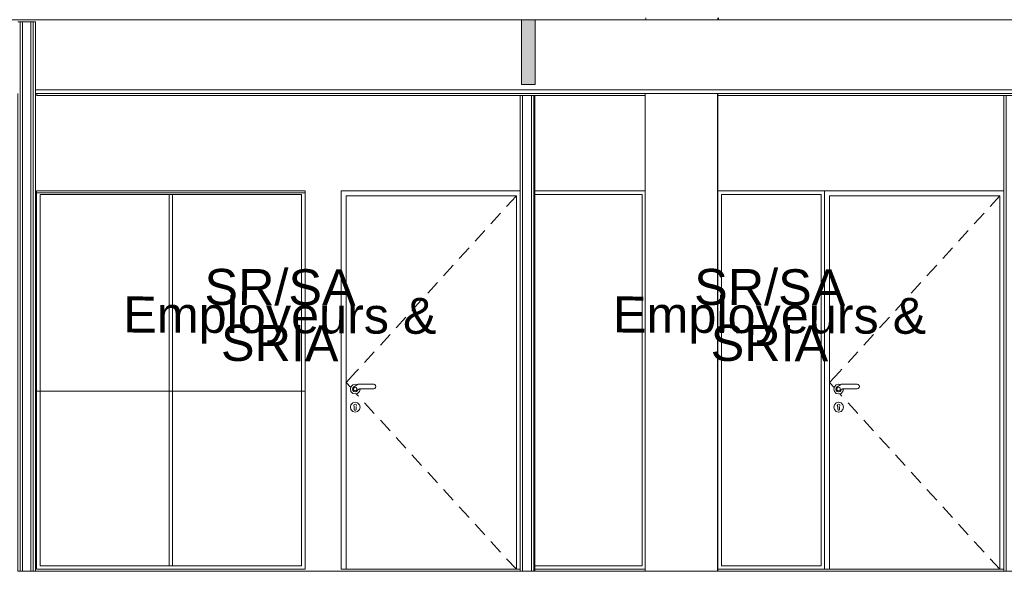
# Model space of a CAD drawing. Header units: millimetres. Extents: x 17009 to 157603, y -19950 to 21829.
# Tile 170 of 208: x 58773 to 64235, y 10219 to 13280. Entities that reach past the tile are written whole.
import ezdxf

# ---------------------------------------------------------------- set-up
doc = ezdxf.new("R2010")
doc.units = ezdxf.units.MM
doc.header["$MEASUREMENT"] = 0
for name, color, linetype in [('01-STR_Poutres_Poteaux.ARCHI', 7, 'Continuous'), ('02-CCO_Montants cloisons démontables.ARCHI', 7, 'Continuous'), ('04-SOE_Cloisons .ARCHI', 7, 'Continuous'), ('04-SOE_Faux Plafond.ARCHI', 7, 'Continuous'), ('05-INF _ ANNOTATIONS.ARCHI', 7, 'Continuous'), ('06-REP _ EQUIP MOBI _ marché.ARCHI', 7, 'Continuous'), ('Portes Archicad', 7, 'Continuous')]:
    doc.layers.add(name, color=color, linetype=linetype)
doc.styles.add('STYLE_GENERE_1', font='arial.ttf')

# ---------------------------------------------------------------- blocks, each defined once
blk = doc.blocks.new('Élément de coupe_155_1')
at = {"layer": '04-SOE_Cloisons .ARCHI', "color": 7, "linetype": 'Continuous', "lineweight": 5}
for p, q in [((58779.1, 10219), (58779.1, 10218.6)), ((60206.4, 10218.6), (60206.4, 10219)), ((60207, 10219), (60207, 10218.6))]:
    blk.add_line(p, q, dxfattribs=at)
blk = doc.blocks.new('Élément de coupe_156_1')
at = {"layer": '01-STR_Poutres_Poteaux.ARCHI', "color": 7, "linetype": 'Continuous', "lineweight": 5}
for p, q in [((62246.8, 13518.6), (62246.8, 13519)), ((62646.8, 13518.6), (62646.8, 13519)), ((62649.3, 13518.6), (62649.3, 13519)), ((62246.8, 13280), (62246.8, 13290)), ((62646.8, 13280), (62646.8, 13290)), ((62649.3, 13280), (62649.3, 13290))]:
    blk.add_line(p, q, dxfattribs=at)
blk = doc.blocks.new('Élément de coupe_177_1')
at = {"layer": '04-SOE_Cloisons .ARCHI', "color": 7, "linetype": 'Continuous', "lineweight": 5}
for p, q in [((60356.4, 12859), (61550.2, 12859)), ((61631.4, 12859), (62243.7, 12859)), ((60356.4, 12319), (60356.4, 11219)), ((60356.4, 10219), (61550.2, 10219)), ((61631.4, 10219), (62243.7, 10219))]:
    blk.add_line(p, q, dxfattribs=at)
blk = doc.blocks.new('Élément de coupe_239_1')
at = {"layer": '04-SOE_Cloisons .ARCHI', "color": 7, "linetype": 'Continuous', "lineweight": 5}
for p, q in [((64232.1, 12859), (64232.1, 10219)), ((64245.1, 12859), (64232.1, 12859)), ((64245.1, 12859), (64245.1, 10219)), ((64294.1, 12859), (64245.1, 12859)), ((64294.1, 12859), (64294.1, 10219)), ((64307.1, 12859), (64294.1, 12859)), ((64313.1, 12859), (64307.1, 12859)), ((64307.1, 12859), (64307.1, 10219)), ((64313.1, 12330), (64313.1, 12859)), ((64245.1, 10219), (64232.1, 10219)), ((64294.1, 10219), (64245.1, 10219)), ((64307.1, 10219), (64294.1, 10219)), ((64313.1, 10219), (64307.1, 10219)), ((64313.1, 10219), (64313.1, 10230))]:
    blk.add_line(p, q, dxfattribs=at)
blk = doc.blocks.new('Élément de coupe_241_1')
at = {"layer": '04-SOE_Cloisons .ARCHI', "color": 7, "linetype": 'Continuous', "lineweight": 5}
for p, q in [((61550.2, 12859), (61550.2, 10219)), ((61563.2, 12859), (61550.2, 12859)), ((61563.2, 12859), (61563.2, 10219)), ((61612.2, 12859), (61563.2, 12859)), ((61612.2, 12859), (61612.2, 10219)), ((61625.2, 12859), (61612.2, 12859)), ((61631.4, 12859), (61625.2, 12859)), ((61625.2, 12859), (61625.2, 10219)), ((61631.4, 10219), (61631.4, 12859)), ((61563.2, 10219), (61550.2, 10219)), ((61612.2, 10219), (61563.2, 10219)), ((61625.2, 10219), (61612.2, 10219)), ((61631.4, 10219), (61625.2, 10219))]:
    blk.add_line(p, q, dxfattribs=at)
blk = doc.blocks.new('Élément de coupe_313_1')
at = {"layer": '04-SOE_Cloisons .ARCHI', "color": 7, "linetype": 'Continuous', "lineweight": 5}
for p, q in [((58776.3, 13269), (58776.3, 10219)), ((58789.3, 13269), (58789.3, 10219)), ((58835.3, 13269), (58835.3, 10219)), ((58848.3, 13269), (58848.3, 10219)), ((58763.3, 12870), (58763.3, 10219)), ((58861.3, 12870), (58861.3, 10219)), ((58861.3, 10219), (58867, 10219))]:
    blk.add_line(p, q, dxfattribs=at)
at = {"layer": '04-SOE_Cloisons .ARCHI', "color": 7, "linetype": 'Continuous', "lineweight": 5, "flags": 128}
blk.add_lwpolyline([(58861.3, 10219), (58848.3, 10219), (58835.3, 10219), (58789.3, 10219), (58776.3, 10219), (58763.3, 10219)], dxfattribs=at)
blk = doc.blocks.new('Élément de coupe_362_1')
at = {"layer": '01-STR_Poutres_Poteaux.ARCHI', "color": 7, "linetype": 'Continuous', "lineweight": 5}
for p, q in [((62246.8, 10218.6), (62246.8, 10219)), ((62646.8, 10218.6), (62646.8, 10219)), ((62649.3, 10218.6), (62649.3, 10219)), ((62246.8, 9980), (62246.8, 9990)), ((62646.8, 9980), (62646.8, 9990)), ((62649.3, 9980), (62649.3, 9990)), ((62649.3, 6930), (62649.3, 9570)), ((62646.8, 6930), (62649.3, 6930))]:
    blk.add_line(p, q, dxfattribs=at)
blk = doc.blocks.new('Élément de coupe_394_1')
at = {"layer": '04-SOE_Cloisons .ARCHI', "color": 7, "linetype": 'Continuous', "lineweight": 5}
for p, q in [((62644.9, 12870), (62644.9, 10219)), ((62644.9, 10219), (62634.9, 10219)), ((62644.9, 10219), (62646.2, 10219))]:
    blk.add_line(p, q, dxfattribs=at)
blk = doc.blocks.new('Élément de coupe_395_1')
at = {"layer": '04-SOE_Cloisons .ARCHI', "color": 7, "linetype": 'Continuous', "lineweight": 5}
for p, q in [((62243.7, 12870), (62243.7, 10219)), ((62243.7, 10219), (62634.9, 10219))]:
    blk.add_line(p, q, dxfattribs=at)
blk = doc.blocks.new('Élément de coupe_487_1')
at = {"layer": '04-SOE_Faux Plafond.ARCHI', "color": 7, "linetype": 'Continuous', "lineweight": 5}
for p, q in [((77255.2, 13280), (47432.8, 13280)), ((77255.2, 12890), (58861.3, 12890)), ((77255.2, 12870), (58861.3, 12870))]:
    blk.add_line(p, q, dxfattribs=at)
at = {"layer": '04-SOE_Faux Plafond.ARCHI', "color": 7, "linetype": 'Continuous', "lineweight": 5, "flags": 128}
for points in [[(58861.3, 13269), (58848.3, 13269), (58835.3, 13269), (58789.3, 13269), (58776.3, 13269), (58763.3, 13269)], [(58861.3, 13269), (58861.3, 12890), (58861.3, 12870)]]:
    blk.add_lwpolyline(points, dxfattribs=at)
blk = doc.blocks.new('Élément de coupe_571_1')
at = {"layer": '04-SOE_Faux Plafond.ARCHI', "color": 252, "linetype": 'Continuous', "lineweight": 5}
for p, q in [((58867.4, 12859), (58867.4, 12870)), ((62646.6, 12859), (62646.6, 12870))]:
    blk.add_line(p, q, dxfattribs=at)
blk = doc.blocks.new('Élément de coupe_687_1')
at = {"layer": '02-CCO_Montants cloisons démontables.ARCHI', "color": 7, "linetype": 'Continuous', "lineweight": 5}
blk.add_line((63218.4, 10250), (63218.4, 12310), dxfattribs=at)
blk = doc.blocks.new('Élément de coupe_689_1')
at = {"layer": '02-CCO_Montants cloisons démontables.ARCHI', "color": 7, "linetype": 'Continuous', "lineweight": 5}
blk.add_line((62225.7, 10250), (62225.7, 12310), dxfattribs=at)
blk = doc.blocks.new('Élément de coupe_735_1')
at = {"layer": '02-CCO_Montants cloisons démontables.ARCHI', "color": 7, "linetype": 'Continuous', "lineweight": 5}
for p, q in [((59611.6, 10230), (58866.9, 10230)), ((59601.6, 10250), (58886.9, 10250))]:
    blk.add_line(p, q, dxfattribs=at)
blk = doc.blocks.new('Élément de coupe_771_1')
at = {"layer": '02-CCO_Montants cloisons démontables.ARCHI', "color": 7, "linetype": 'Continuous', "lineweight": 5}
for p, q in [((59601.6, 10250), (59601.6, 12310)), ((59611.6, 12310), (59601.6, 12310)), ((59621.6, 10250), (59621.6, 12310)), ((59601.6, 10250), (59611.6, 10250))]:
    blk.add_line(p, q, dxfattribs=at)
blk = doc.blocks.new('Élément de coupe_772_1')
at = {"layer": '02-CCO_Montants cloisons démontables.ARCHI', "color": 7, "linetype": 'Continuous', "lineweight": 5}
for p, q in [((58866.9, 12330), (59611.6, 12330)), ((58886.9, 12310), (59601.6, 12310))]:
    blk.add_line(p, q, dxfattribs=at)
blk = doc.blocks.new('Élément de coupe_773_1')
at = {"layer": '02-CCO_Montants cloisons démontables.ARCHI', "color": 7, "linetype": 'Continuous', "lineweight": 5}
for p, q in [((58866.9, 10230), (58866.9, 12330)), ((58886.9, 10250), (58886.9, 12310))]:
    blk.add_line(p, q, dxfattribs=at)
blk = doc.blocks.new('Élément de coupe_846_1')
at = {"layer": 'Portes Archicad', "color": 7, "linetype": 'Continuous', "lineweight": 5}
for p, q in [((63238.4, 12330), (63238.4, 12290)), ((64232.1, 12330), (63238.4, 12330)), ((63266.4, 10230), (63266.4, 12302)), ((63266.4, 12302), (64210.4, 12302)), ((64210.4, 12302), (64156.5, 12242.9)), ((64210.4, 12302), (64210.4, 10230)), ((63238.4, 12290), (63238.4, 10230)), ((64122.8, 12205.9), (64068.9, 12146.8)), ((64035.3, 12109.8), (63981.4, 12050.7)), ((63947.7, 12013.7), (63893.8, 11954.6)), ((63860.2, 11917.6), (63806.3, 11858.5)), ((63772.6, 11821.5), (63718.7, 11762.4)), ((63685, 11725.5), (63631.2, 11666.3)), ((63597.5, 11629.4), (63543.6, 11570.2)), ((63509.9, 11533.3), (63456, 11474.1)), ((63422.4, 11437.2), (63368.5, 11378)), ((63320.3, 11325.1), (63266.4, 11266)), ((63334.8, 11341.1), (63320.3, 11325.1)), ((63291.6, 11238.4), (63266.4, 11266)), ((63302.8, 11253.4), (63293, 11243.5)), ((63316.3, 11257), (63302.8, 11253.4)), ((63332.9, 11257), (63308.2, 11242.7)), ((63327.6, 11254), (63316.3, 11257)), ((63327.7, 11254), (63316.4, 11257)), ((63419.1, 11257), (63332.9, 11257)), ((63424.9, 11255.4), (63419.1, 11257)), ((63429.6, 11250.8), (63424.9, 11255.4)), ((63293, 11243.5), (63289.3, 11230)), ((63289.3, 11230), (63293, 11216.5)), ((63293, 11216.5), (63302.8, 11206.6)), ((63303.1, 11237.7), (63301, 11230.2)), ((63301, 11230.2), (63302.8, 11222.8)), ((63302.8, 11222.8), (63308.1, 11217.2)), ((63302.8, 11206.6), (63316.3, 11203)), ((63308.2, 11242.7), (63303.1, 11237.7)), ((63310.2, 11238.1), (63306.6, 11233.1)), ((63306.6, 11233.1), (63306.6, 11226.9)), ((63306.6, 11226.9), (63310.2, 11221.9)), ((63308.1, 11217.2), (63315.5, 11214.9)), ((63316.1, 11240), (63310.2, 11238.1)), ((63310.2, 11221.9), (63316.1, 11220)), ((63315.5, 11214.9), (63323, 11216.5)), ((63322, 11238.1), (63316.1, 11240)), ((63316.1, 11220), (63322, 11221.9)), ((63316.2, 11215), (63316.3, 11215)), ((63316.3, 11215), (63317.7, 11215.4)), ((63316.3, 11215), (63316.3, 11215)), ((63316.3, 11203), (63329.8, 11206.6)), ((63316.4, 11203), (63329.9, 11206.6)), ((63325.6, 11233.1), (63322, 11238.1)), ((63325.6, 11233.1), (63322, 11238.1)), ((63322, 11238.1), (63322, 11238.1)), ((63322, 11238.1), (63322, 11238.1)), ((63322, 11221.9), (63325.6, 11226.9)), ((63322, 11221.9), (63325.6, 11226.9)), ((63322, 11221.9), (63322, 11221.9)), ((63322, 11221.9), (63322, 11221.9)), ((63334.8, 11190.9), (63322.4, 11204.6)), ((63323, 11216.5), (63328.8, 11221.7)), ((63323.4, 11216.9), (63323.8, 11217)), ((63323.8, 11217), (63326.3, 11219.5)), ((63325.6, 11226.9), (63325.6, 11233.1)), ((63325.6, 11226.9), (63325.6, 11233.1)), ((63328.8, 11221.7), (63330.5, 11226.7)), ((63328.9, 11222.1), (63329.3, 11222.5)), ((63329.3, 11222.5), (63330.5, 11226.7)), ((63329.8, 11206.6), (63339.7, 11216.5)), ((63329.9, 11206.6), (63339.8, 11216.5)), ((63330.5, 11226.7), (63339.6, 11232)), ((63339.6, 11232), (63419.1, 11232)), ((63339.7, 11216.5), (63343.3, 11230)), ((63339.8, 11216.5), (63343.4, 11230)), ((63343.3, 11230), (63342.8, 11232)), ((63343.4, 11230), (63342.9, 11232)), ((63419.1, 11232), (63424.9, 11233.6)), ((63424.9, 11233.6), (63429.6, 11238.2)), ((63431.3, 11244.5), (63429.6, 11250.8)), ((63429.6, 11238.2), (63431.3, 11244.5)), ((63293, 11143.5), (63289.3, 11130)), ((63302.8, 11153.4), (63293, 11143.5)), ((63316.3, 11157), (63302.8, 11153.4)), ((63311, 11145.1), (63309.6, 11141.6)), ((63316.3, 11147.4), (63311, 11145.1)), ((63329.8, 11153.4), (63316.3, 11157)), ((63316.3, 11147.4), (63316.3, 11147.4)), ((63321.7, 11145.1), (63316.3, 11147.4)), ((63329.9, 11153.4), (63316.4, 11157)), ((63323.1, 11141.6), (63321.7, 11145.1)), ((63339.7, 11143.5), (63329.8, 11153.4)), ((63339.8, 11143.5), (63329.9, 11153.4)), ((63343.3, 11130), (63339.7, 11143.5)), ((63343.4, 11130), (63339.8, 11143.5)), ((63422.4, 11094.8), (63368.5, 11154)), ((63289.3, 11130), (63293, 11116.5)), ((63293, 11116.5), (63302.8, 11106.6)), ((63302.8, 11106.6), (63316.3, 11103)), ((63309.6, 11141.6), (63308.9, 11139.7)), ((63308.9, 11139.7), (63311.3, 11134.4)), ((63311.3, 11134.4), (63311.3, 11132.9)), ((63311.3, 11132.9), (63311.3, 11130)), ((63311.3, 11130), (63311.3, 11127.1)), ((63311.3, 11127.1), (63311.3, 11121.3)), ((63311.3, 11121.3), (63311.3, 11117.5)), ((63311.3, 11117.5), (63312.8, 11114)), ((63312.8, 11114), (63316.3, 11112.5)), ((63316.3, 11112.5), (63319.9, 11114)), ((63316.3, 11112.5), (63316.3, 11112.5)), ((63316.3, 11103), (63329.8, 11106.6)), ((63316.4, 11103), (63329.9, 11106.6)), ((63319.9, 11114), (63321.3, 11117.5)), ((63321.3, 11132.9), (63321.3, 11134.4)), ((63321.3, 11132.9), (63321.3, 11130)), ((63321.3, 11130), (63321.3, 11127.1)), ((63321.3, 11127.1), (63321.3, 11121.3)), ((63321.3, 11121.3), (63321.3, 11117.5)), ((63323.8, 11139.7), (63323.1, 11141.6)), ((63329.8, 11106.6), (63339.7, 11116.5)), ((63329.9, 11106.6), (63339.8, 11116.5)), ((63339.7, 11116.5), (63343.3, 11130)), ((63339.8, 11116.5), (63343.4, 11130)), ((63509.9, 10998.7), (63456, 11057.9)), ((63597.5, 10902.6), (63543.6, 10961.8)), ((63685, 10806.5), (63631.2, 10865.7)), ((63772.6, 10710.5), (63718.7, 10769.6)), ((63860.2, 10614.4), (63806.3, 10673.5)), ((63947.7, 10518.3), (63893.8, 10577.4)), ((64035.3, 10422.2), (63981.4, 10481.3)), ((64122.8, 10326.1), (64068.9, 10385.2)), ((64210.4, 10230), (64156.5, 10289.1)), ((63238.4, 10230), (63266.4, 10230)), ((64210.4, 10230), (63266.4, 10230)), ((64210.4, 10230), (64232.1, 10230))]:
    blk.add_line(p, q, dxfattribs=at)
blk = doc.blocks.new('Élément de coupe_847_1')
at = {"layer": '04-SOE_Cloisons .ARCHI', "color": 7, "linetype": 'Continuous', "lineweight": 5}
for p, q in [((62646.2, 12859), (64232.1, 12859)), ((62646.2, 12859), (62646.2, 12330)), ((62646.2, 10230), (62646.2, 10219)), ((62646.2, 10219), (64232.1, 10219))]:
    blk.add_line(p, q, dxfattribs=at)
blk = doc.blocks.new('Élément de coupe_848_1')
at = {"layer": '04-SOE_Cloisons .ARCHI', "color": 7, "linetype": 'Continuous', "lineweight": 5}
for p, q in [((58867, 12859), (60356.4, 12859)), ((58867, 12319), (60356.4, 12319)), ((58867, 11219), (60356.4, 11219)), ((58867, 10219), (60356.4, 10219))]:
    blk.add_line(p, q, dxfattribs=at)
blk = doc.blocks.new('Élément de coupe_1006_1')
at = {"layer": '02-CCO_Montants cloisons démontables.ARCHI', "color": 7, "linetype": 'Continuous', "lineweight": 5}
for p, q in [((62646.2, 12330), (63238.4, 12330)), ((62666.2, 12310), (63218.4, 12310))]:
    blk.add_line(p, q, dxfattribs=at)
blk = doc.blocks.new('Élément de coupe_1016_1')
at = {"layer": 'Portes Archicad', "color": 7, "linetype": 'Continuous', "lineweight": 5}
for p, q in [((60556.4, 12330), (60556.4, 12290)), ((61550.2, 12330), (60556.4, 12330)), ((60584.4, 10230), (60584.4, 12302)), ((60584.4, 12302), (61528.4, 12302)), ((61528.4, 12302), (61474.5, 12242.9)), ((61528.4, 12302), (61528.4, 10230)), ((60556.4, 12290), (60556.4, 10230)), ((61440.8, 12205.9), (61386.9, 12146.8)), ((61353.2, 12109.8), (61299.4, 12050.7)), ((61265.7, 12013.7), (61211.8, 11954.6)), ((61178.1, 11917.6), (61124.2, 11858.5)), ((61090.6, 11821.5), (61036.7, 11762.4)), ((61003, 11725.5), (60949.1, 11666.3)), ((60915.5, 11629.4), (60861.6, 11570.2)), ((60827.9, 11533.3), (60774, 11474.1)), ((60740.3, 11437.2), (60686.5, 11378)), ((60638.3, 11325.1), (60584.4, 11266)), ((60652.8, 11341.1), (60638.3, 11325.1)), ((60609.5, 11238.4), (60584.4, 11266)), ((60620.8, 11253.4), (60610.9, 11243.5)), ((60634.3, 11257), (60620.8, 11253.4)), ((60650.8, 11257), (60626.2, 11242.7)), ((60645.6, 11254), (60634.3, 11257)), ((60645.6, 11254), (60634.4, 11257)), ((60737.1, 11257), (60650.8, 11257)), ((60742.9, 11255.4), (60737.1, 11257)), ((60747.5, 11250.8), (60742.9, 11255.4)), ((60610.9, 11243.5), (60607.3, 11230)), ((60607.3, 11230), (60610.9, 11216.5)), ((60610.9, 11216.5), (60620.8, 11206.6)), ((60621.1, 11237.7), (60619, 11230.2)), ((60619, 11230.2), (60620.8, 11222.8)), ((60620.8, 11222.8), (60626.1, 11217.2)), ((60620.8, 11206.6), (60634.3, 11203)), ((60626.2, 11242.7), (60621.1, 11237.7)), ((60628.2, 11238.1), (60624.5, 11233.1)), ((60624.5, 11233.1), (60624.5, 11226.9)), ((60624.5, 11226.9), (60628.2, 11221.9)), ((60626.1, 11217.2), (60633.5, 11214.9)), ((60634.1, 11240), (60628.2, 11238.1)), ((60628.2, 11221.9), (60634.1, 11220)), ((60633.5, 11214.9), (60641, 11216.5)), ((60639.9, 11238.1), (60634.1, 11240)), ((60634.1, 11220), (60639.9, 11221.9)), ((60634.2, 11215), (60634.3, 11215)), ((60634.3, 11215), (60635.7, 11215.4)), ((60634.3, 11215), (60634.3, 11215)), ((60634.3, 11203), (60647.8, 11206.6)), ((60634.4, 11203), (60647.9, 11206.6)), ((60643.6, 11233.1), (60639.9, 11238.1)), ((60643.6, 11233.1), (60639.9, 11238.1)), ((60639.9, 11238.1), (60639.9, 11238.1)), ((60639.9, 11238.1), (60639.9, 11238.1)), ((60639.9, 11221.9), (60643.6, 11226.9)), ((60639.9, 11221.9), (60643.6, 11226.9)), ((60639.9, 11221.9), (60639.9, 11221.9)), ((60639.9, 11221.9), (60639.9, 11221.9)), ((60652.8, 11190.9), (60640.3, 11204.6)), ((60641, 11216.5), (60646.7, 11221.7)), ((60641.4, 11216.9), (60641.8, 11217)), ((60641.8, 11217), (60644.3, 11219.5)), ((60643.6, 11226.9), (60643.6, 11233.1)), ((60643.6, 11226.9), (60643.6, 11233.1)), ((60646.7, 11221.7), (60648.4, 11226.7)), ((60646.9, 11222.1), (60647.3, 11222.5)), ((60647.3, 11222.5), (60648.4, 11226.7)), ((60647.8, 11206.6), (60657.7, 11216.5)), ((60647.9, 11206.6), (60657.8, 11216.5)), ((60648.4, 11226.7), (60657.5, 11232)), ((60657.5, 11232), (60737.1, 11232)), ((60657.7, 11216.5), (60661.3, 11230)), ((60657.8, 11216.5), (60661.4, 11230)), ((60661.3, 11230), (60660.8, 11232)), ((60661.4, 11230), (60660.8, 11232)), ((60737.1, 11232), (60742.9, 11233.6)), ((60742.9, 11233.6), (60747.5, 11238.2)), ((60749.2, 11244.5), (60747.5, 11250.8)), ((60747.5, 11238.2), (60749.2, 11244.5)), ((60610.9, 11143.5), (60607.3, 11130)), ((60620.8, 11153.4), (60610.9, 11143.5)), ((60634.3, 11157), (60620.8, 11153.4)), ((60628.9, 11145.1), (60627.6, 11141.6)), ((60634.3, 11147.4), (60628.9, 11145.1)), ((60647.8, 11153.4), (60634.3, 11157)), ((60634.3, 11147.4), (60634.3, 11147.4)), ((60639.7, 11145.1), (60634.3, 11147.4)), ((60647.9, 11153.4), (60634.4, 11157)), ((60641, 11141.6), (60639.7, 11145.1)), ((60657.7, 11143.5), (60647.8, 11153.4)), ((60657.8, 11143.5), (60647.9, 11153.4)), ((60661.3, 11130), (60657.7, 11143.5)), ((60661.4, 11130), (60657.8, 11143.5)), ((60740.3, 11094.8), (60686.5, 11154)), ((60607.3, 11130), (60610.9, 11116.5)), ((60610.9, 11116.5), (60620.8, 11106.6)), ((60620.8, 11106.6), (60634.3, 11103)), ((60627.6, 11141.6), (60626.8, 11139.7)), ((60626.8, 11139.7), (60629.3, 11134.4)), ((60629.3, 11134.4), (60629.3, 11132.9)), ((60629.3, 11132.9), (60629.3, 11130)), ((60629.3, 11130), (60629.3, 11127.1)), ((60629.3, 11127.1), (60629.3, 11121.3)), ((60629.3, 11121.3), (60629.3, 11117.5)), ((60629.3, 11117.5), (60630.8, 11114)), ((60630.8, 11114), (60634.3, 11112.5)), ((60634.3, 11112.5), (60637.8, 11114)), ((60634.3, 11112.5), (60634.3, 11112.5)), ((60634.3, 11103), (60647.8, 11106.6)), ((60634.4, 11103), (60647.9, 11106.6)), ((60637.8, 11114), (60639.3, 11117.5)), ((60639.3, 11132.9), (60639.3, 11134.4)), ((60639.3, 11132.9), (60639.3, 11130)), ((60639.3, 11130), (60639.3, 11127.1)), ((60639.3, 11127.1), (60639.3, 11121.3)), ((60639.3, 11121.3), (60639.3, 11117.5)), ((60641.8, 11139.7), (60641, 11141.6)), ((60647.8, 11106.6), (60657.7, 11116.5)), ((60647.9, 11106.6), (60657.8, 11116.5)), ((60657.7, 11116.5), (60661.3, 11130)), ((60657.8, 11116.5), (60661.4, 11130)), ((60827.9, 10998.7), (60774, 11057.9)), ((60915.5, 10902.6), (60861.6, 10961.8)), ((61003, 10806.5), (60949.1, 10865.7)), ((61090.6, 10710.5), (61036.7, 10769.6)), ((61178.1, 10614.4), (61124.2, 10673.5)), ((61265.7, 10518.3), (61211.8, 10577.4)), ((61353.2, 10422.2), (61299.4, 10481.3)), ((61440.8, 10326.1), (61386.9, 10385.2)), ((61528.4, 10230), (61474.5, 10289.1)), ((60556.4, 10230), (60584.4, 10230)), ((61528.4, 10230), (60584.4, 10230)), ((61528.4, 10230), (61550.2, 10230))]:
    blk.add_line(p, q, dxfattribs=at)
blk = doc.blocks.new('Élément de coupe_1056_1')
at = {"layer": '02-CCO_Montants cloisons démontables.ARCHI', "color": 7, "linetype": 'Continuous', "lineweight": 5}
for p, q in [((62646.2, 10230), (62646.2, 12330)), ((62666.2, 10250), (62666.2, 12310))]:
    blk.add_line(p, q, dxfattribs=at)
blk = doc.blocks.new('Élément de coupe_1057_1')
at = {"layer": '02-CCO_Montants cloisons démontables.ARCHI', "color": 7, "linetype": 'Continuous', "lineweight": 5}
for p, q in [((63238.4, 10230), (62646.2, 10230)), ((63218.4, 10250), (62666.2, 10250))]:
    blk.add_line(p, q, dxfattribs=at)
blk = doc.blocks.new('Élément de coupe_1058_1')
at = {"layer": '02-CCO_Montants cloisons démontables.ARCHI', "color": 7, "linetype": 'Continuous', "lineweight": 5}
for p, q in [((61631.4, 12330), (62243.7, 12330)), ((61631.4, 12310), (62225.7, 12310))]:
    blk.add_line(p, q, dxfattribs=at)
blk = doc.blocks.new('Élément de coupe_1059_1')
at = {"layer": '02-CCO_Montants cloisons démontables.ARCHI', "color": 7, "linetype": 'Continuous', "lineweight": 5}
for p, q in [((62225.7, 10250), (61631.4, 10250)), ((62243.7, 10230), (61631.4, 10230))]:
    blk.add_line(p, q, dxfattribs=at)
blk = doc.blocks.new('Élément de coupe_1060_1')
at = {"layer": '02-CCO_Montants cloisons démontables.ARCHI', "color": 7, "linetype": 'Continuous', "lineweight": 5}
for p, q in [((60336.4, 10250), (60336.4, 12310)), ((60356.4, 12319), (60356.4, 12330)), ((60356.4, 10230), (60356.4, 11219))]:
    blk.add_line(p, q, dxfattribs=at)
blk = doc.blocks.new('Élément de coupe_1061_1')
at = {"layer": '02-CCO_Montants cloisons démontables.ARCHI', "color": 7, "linetype": 'Continuous', "lineweight": 5}
for p, q in [((59611.6, 12330), (60356.4, 12330)), ((59611.6, 12310), (60336.4, 12310))]:
    blk.add_line(p, q, dxfattribs=at)
blk = doc.blocks.new('Élément de coupe_1062_1')
at = {"layer": '02-CCO_Montants cloisons démontables.ARCHI', "color": 7, "linetype": 'Continuous', "lineweight": 5}
for p, q in [((60336.4, 10250), (59611.6, 10250)), ((60356.4, 10230), (59611.6, 10230))]:
    blk.add_line(p, q, dxfattribs=at)

msp = doc.modelspace()

# ---------------------------------------------------------------- hatches: boundary and pattern name
at = {"layer": '06-REP _ EQUIP MOBI _ marché.ARCHI', "linetype": 'Continuous', "lineweight": 50}
msp.add_hatch(color=255, dxfattribs=at).paths.add_polyline_path([(61631.831, 12920), (61631.831, 13280), (61556.83, 13280), (61556.83, 12920)])

# ---------------------------------------------------------------- linework, layer by layer
at = {"layer": '06-REP _ EQUIP MOBI _ marché.ARCHI', "color": 7, "linetype": 'Continuous', "lineweight": 5, "flags": 128}
msp.add_lwpolyline([(61631.831, 12920), (61631.831, 13280), (61556.83, 13280), (61556.83, 12920)], close=True, dxfattribs=at)

# ---------------------------------------------------------------- block references
at = {"layer": '01-STR_Poutres_Poteaux.ARCHI', "lineweight": 0}
for name in ['Élément de coupe_156_1', 'Élément de coupe_362_1']:
    msp.add_blockref(name, (0, 0), dxfattribs=at)
at = {"layer": '02-CCO_Montants cloisons démontables.ARCHI', "lineweight": 0}
for name in ['Élément de coupe_772_1', 'Élément de coupe_773_1', 'Élément de coupe_771_1', 'Élément de coupe_1061_1', 'Élément de coupe_1060_1', 'Élément de coupe_1058_1', 'Élément de coupe_689_1', 'Élément de coupe_1006_1', 'Élément de coupe_1056_1', 'Élément de coupe_687_1', 'Élément de coupe_735_1', 'Élément de coupe_1062_1', 'Élément de coupe_1059_1', 'Élément de coupe_1057_1']:
    msp.add_blockref(name, (0, 0), dxfattribs=at)
at = {"layer": '04-SOE_Cloisons .ARCHI', "lineweight": 0}
for name in ['Élément de coupe_313_1', 'Élément de coupe_848_1', 'Élément de coupe_177_1', 'Élément de coupe_241_1', 'Élément de coupe_395_1', 'Élément de coupe_394_1', 'Élément de coupe_847_1', 'Élément de coupe_239_1', 'Élément de coupe_155_1']:
    msp.add_blockref(name, (0, 0), dxfattribs=at)
at = {"layer": '04-SOE_Faux Plafond.ARCHI', "lineweight": 0}
for name in ['Élément de coupe_487_1', 'Élément de coupe_571_1']:
    msp.add_blockref(name, (0, 0), dxfattribs=at)
at = {"layer": 'Portes Archicad', "lineweight": 0}
for name in ['Élément de coupe_1016_1', 'Élément de coupe_846_1']:
    msp.add_blockref(name, (0, 0), dxfattribs=at)

# ---------------------------------------------------------------- texts
at = {"layer": '05-INF _ ANNOTATIONS.ARCHI', "color": 7, "linetype": 'Continuous', "lineweight": 5, "char_height": 200, "attachment_point": 5, "rotation": 359.745113, "line_spacing_factor": 0.465117, "style": 'STYLE_GENERE_1'}
for insert, width in [((60216.556, 11639.152), 2354.69738), ((62933.271, 11639.152), 2355.99139)]:
    msp.add_mtext('\\A1;{\\pqc;\\fArial|b0|i0|c0|p0;\\W1.000000;SR/SA Employeurs & SRIA}', dxfattribs=dict(at, insert=insert, width=width))

doc.saveas('drawing.dxf')
